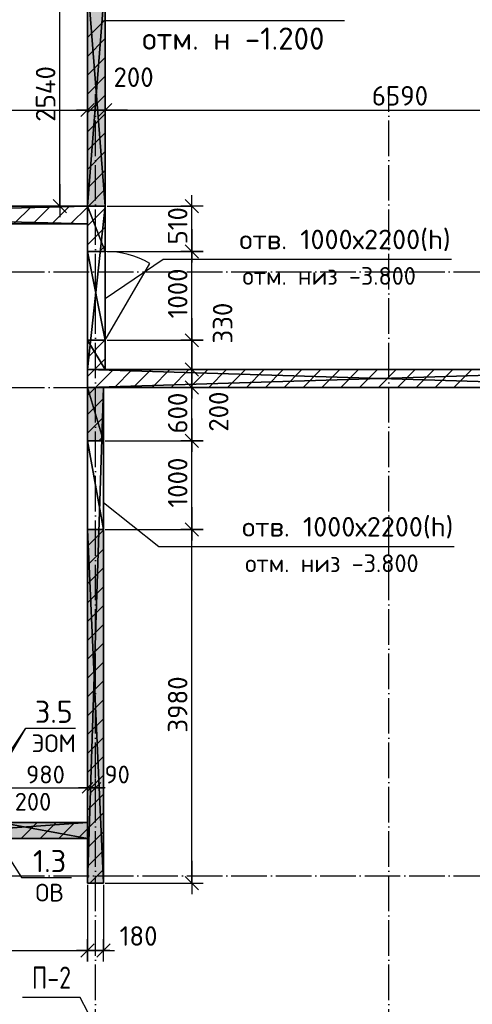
# Model space of a CAD drawing. Header units: millimetres. Extents: x 40580 to 559114, y -343730 to 81020.
# Tile 95 of 256: x 213808 to 218898, y -75049 to -63964. Entities that reach past the tile are written whole.
import ezdxf
from ezdxf.enums import TextEntityAlignment as Align

# ---------------------------------------------------------------- set-up
doc = ezdxf.new("R2010")
doc.units = ezdxf.units.MM
doc.linetypes.add('______11', pattern=[500, 400, -50, 0, -50])
doc.linetypes.add('______5', pattern=[1100, 800, -100, 100, -100])
for name, color, linetype in [('____________', 7, 'Continuous'), ('__________________01', 4, 'Continuous'), ('___________________', 253, '______5'), ('______________________', 7, 'Continuous'), ('_______________________', 7, 'Continuous'), ('_______________________1', 7, 'Continuous'), ('________________________2', 7, 'Continuous'), ('_________________________0', 7, 'Continuous')]:
    doc.layers.add(name, color=color, linetype=linetype)
doc.layers.add('Standard', color=7, linetype='Continuous', lineweight=25)
doc.styles.add('GOST_ALLPLAN_TYPE_A', font='GOST AllPlan type A')
doc.styles.add('ISOCPEUR', font='isocpeur.ttf')

# ---------------------------------------------------------------- blocks, each defined once
blk = doc.blocks.new('ALL_ML_STRICH')
at = {"color": 0, "linetype": 'ByBlock', "lineweight": -2}
for p, q in [((0, -0.5), (0, 0.5)), ((-1, 0), (0.5, 0)), ((-0.3, -0.3), (0.3, 0.3))]:
    blk.add_line(p, q, dxfattribs=at)

msp = doc.modelspace()

# ---------------------------------------------------------------- hatches: boundary and pattern name
at = {"layer": '____________', "linetype": 'Continuous'}
msp.add_hatch(color=254, dxfattribs=at).paths.add_polyline_path([(214570.5, -63524.1), (214570.5, -66064.1), (214770.5, -66064.1), (214770.5, -63524.1)])
h = msp.add_hatch(color=9, dxfattribs=at)
h.paths.add_polyline_path([(214750.5, -73684.1), (214750.5, -69704.1), (214570.5, -69704.1), (214570.5, -73684.1)])
h.paths.add_polyline_path([(214750.5, -68704.1), (214750.5, -68104.1), (214570.5, -68104.1), (214570.5, -68704.1)])
h = msp.add_hatch(color=9, dxfattribs=at)
h.paths.add_polyline_path([(213590.5, -73184.1), (214570.5, -73184.1), (214570.5, -73004.1), (213590.5, -73004.1)])
h.paths.add_polyline_path([(213275.5, -73019.4), (213390.5, -73004.1), (213275.5, -73004.1)])
h.paths.add_polyline_path([(213390.5, -73184.1), (212790.5, -73184.1), (212790.5, -73084.1), (213135.5, -73038.1), (213135.5, -73054.1), (213175.5, -73054.1), (213175.5, -73032.8), (213235.5, -73024.8), (213235.5, -73054.1), (213275.5, -73054.1), (213275.5, -73019.4), (213390.5, -73004.1)], flags=16)
h.paths.add_polyline_path([(212390.5, -73184.1), (212040.5, -73184.1), (212390.5, -73137.4)], flags=16)
h.paths.add_polyline_path([(212390.5, -73137.4), (212390.5, -73004.1), (212040.5, -73004.1), (212040.5, -73184.1)])
h.paths.add_polyline_path([(213235.5, -73024.8), (213235.5, -73004.1), (213175.5, -73004.1), (213175.5, -73032.8)])
h.paths.add_polyline_path([(213135.5, -73038.1), (213135.5, -73004.1), (212790.5, -73004.1), (212790.5, -73084.1)])

# ---------------------------------------------------------------- linework, layer by layer
at = {"layer": '____________', "color": 253, "linetype": '______11'}
for p, q in [((214570.5, -64164.8), (214770.5, -63964.8)), ((214570.5, -64589), (214770.5, -64389)), ((214570.5, -65013.3), (214770.5, -64813.3)), ((214570.5, -65437.6), (214770.5, -65237.6)), ((214570.5, -65861.8), (214770.5, -65661.8)), ((213744, -66264.1), (213944, -66064.1)), ((214168.2, -66264.1), (214368.2, -66064.1)), ((214570.5, -66286.1), (214770.5, -66086.1)), ((214706.8, -66574.1), (214770.5, -66510.3)), ((214649.6, -67904.1), (214770.5, -67783.1)), ((214570.5, -67983.1), (214649.6, -67904.1)), ((214873.8, -68104.1), (215073.8, -67904.1)), ((215298.1, -68104.1), (215498.1, -67904.1)), ((215722.3, -68104.1), (215922.3, -67904.1)), ((216146.6, -68104.1), (216346.6, -67904.1)), ((216570.9, -68104.1), (216770.9, -67904.1)), ((216995.1, -68104.1), (217195.1, -67904.1)), ((217419.4, -68104.1), (217619.4, -67904.1)), ((217843.7, -68104.1), (218043.7, -67904.1)), ((218267.9, -68104.1), (218467.9, -67904.1)), ((218692.2, -68104.1), (218892.2, -67904.1)), ((214570.5, -68407.4), (214750.5, -68227.4)), ((214698.1, -68704.1), (214750.5, -68651.7)), ((214036.5, -73184.1), (214216.5, -73004.1)), ((214460.7, -73184.1), (214570.5, -73074.3))]:
    msp.add_line(p, q, dxfattribs=at)
at = {"layer": '____________', "color": 253, "linetype": '______5'}
for p, q in [((214570.5, -64376.9), (214770.5, -64176.9)), ((214570.5, -64801.2), (214770.5, -64601.2)), ((214570.5, -65225.4), (214770.5, -65025.4)), ((214570.5, -65649.7), (214770.5, -65449.7)), ((214580.4, -66064.1), (214770.5, -65873.9)), ((213956.1, -66264.1), (214156.1, -66064.1)), ((214570.5, -66073.9), (214580.4, -66064.1)), ((214380.4, -66264.1), (214570.5, -66073.9)), ((214570.5, -66498.2), (214770.5, -66298.2)), ((214570.5, -67771), (214767.4, -67574.1)), ((214661.7, -68104.1), (214861.7, -67904.1)), ((215085.9, -68104.1), (215285.9, -67904.1)), ((215510.2, -68104.1), (215710.2, -67904.1)), ((215934.5, -68104.1), (216134.5, -67904.1)), ((216358.7, -68104.1), (216558.7, -67904.1)), ((216783, -68104.1), (216983, -67904.1)), ((217207.3, -68104.1), (217407.3, -67904.1)), ((217631.5, -68104.1), (217831.5, -67904.1)), ((218055.8, -68104.1), (218255.8, -67904.1)), ((218480.1, -68104.1), (218680.1, -67904.1)), ((214570.5, -68195.3), (214661.7, -68104.1)), ((214570.5, -68619.5), (214750.5, -68439.5)), ((213824.3, -73184.1), (214004.3, -73004.1)), ((214248.6, -73184.1), (214428.6, -73004.1))]:
    msp.add_line(p, q, dxfattribs=at)
at = {"layer": '____________', "color": 7, "linetype": 'Continuous'}
msp.add_line((214770.5, -67574.1), (215270.5, -66708.1), dxfattribs=at)
at = {"layer": '____________', "color": 253, "linetype": '______5'}
for points in [[(214570.5, -69892.3), (214750.5, -69712.3), (214750.5, -69712.3)], [(214570.5, -70316.6), (214750.5, -70136.6), (214750.5, -70136.6)], [(214570.5, -70740.9), (214750.5, -70560.9), (214750.5, -70560.9)], [(214570.5, -71165.1), (214750.5, -70985.1), (214750.5, -70985.1)], [(214570.5, -71589.4), (214750.5, -71409.4), (214750.5, -71409.4)], [(214570.5, -72013.6), (214750.5, -71833.6), (214750.5, -71833.6)], [(214570.5, -72437.9), (214750.5, -72257.9), (214750.5, -72257.9)], [(214570.5, -72862.2), (214750.5, -72682.2), (214750.5, -72682.2)], [(214570.5, -73286.4), (214750.5, -73106.4), (214750.5, -73106.4)], [(214597.1, -73684.1), (214750.5, -73530.7), (214750.5, -73530.7)]]:
    msp.add_lwpolyline(points, dxfattribs=at)
at = {"layer": '____________', "color": 253, "linetype": '______11'}
for points in [[(214570.5, -70104.5), (214750.5, -69924.5), (214750.5, -69924.5)], [(214570.5, -70528.7), (214750.5, -70348.7), (214750.5, -70348.7)], [(214570.5, -70953), (214750.5, -70773), (214750.5, -70773)], [(214570.5, -71377.2), (214750.5, -71197.2), (214750.5, -71197.2)], [(214570.5, -71801.5), (214750.5, -71621.5), (214750.5, -71621.5)], [(214570.5, -72225.8), (214750.5, -72045.8), (214750.5, -72045.8)], [(214570.5, -72650), (214750.5, -72470), (214750.5, -72470)], [(214570.5, -73074.3), (214750.5, -72894.3), (214750.5, -72894.3)], [(214570.5, -73498.6), (214750.5, -73318.6), (214750.5, -73318.6)]]:
    msp.add_lwpolyline(points, dxfattribs=at)
at = {"layer": '____________', "color": 7, "linetype": 'Continuous'}
msp.add_arc((214770.5, -67574.1), 1000, 60, 90, dxfattribs=at)
at = {"layer": '__________________01', "color": 7, "linetype": 'Continuous'}
for p, q in [((214487.8, -74973.6), (213837.8, -74973.6)), ((214660.5, -75304.1), (214487.8, -74973.6))]:
    msp.add_line(p, q, dxfattribs=at)
at = {"layer": '___________________', "color": 253, "linetype": '______11'}
for p, q in [((214660.5, -85004.1), (214660.5, -64804.1)), ((214660.5, -85004.1), (214660.5, -64804.1)), ((217960.5, -85004.1), (217960.5, -64804.1)), ((217960.5, -85004.1), (217960.5, -64804.1)), ((177180.5, -66804.1), (224260.5, -66804.1)), ((177180.5, -66804.1), (224260.5, -66804.1)), ((177180.5, -68104.1), (224260.5, -68104.1)), ((177180.5, -68104.1), (224260.5, -68104.1)), ((177180.5, -73604.1), (224260.5, -73604.1)), ((177180.5, -73604.1), (224260.5, -73604.1))]:
    msp.add_line(p, q, dxfattribs=at)
at = {"layer": '______________________', "color": 7, "linetype": 'Continuous'}
for p, q in [((214259.5, -66064.1), (214259.5, -63524.1)), ((212040.5, -64981), (214570.5, -64981)), ((214570.5, -64981), (214770.5, -64981)), ((214770.5, -64981), (221360.5, -64981)), ((215744.8, -66574.1), (215744.8, -66064.1)), ((215744.8, -67574.1), (215744.8, -66574.1)), ((215744.8, -67904.1), (215744.8, -67574.1)), ((215744.8, -68104.1), (215744.8, -67904.1)), ((215744.8, -68704.1), (215744.8, -68104.1)), ((215744.8, -69704.1), (215744.8, -68704.1)), ((215744.8, -73684.1), (215744.8, -69704.1)), ((212040.5, -74442.4), (214570.5, -74442.4)), ((214570.5, -74442.4), (214750.5, -74442.4))]:
    msp.add_line(p, q, dxfattribs=at)
at = {"layer": '______________________', "color": 253, "linetype": 'Continuous'}
for p, q in [((214570.5, -64814.1), (214570.5, -64981)), ((214570.5, -64814.1), (214570.5, -64981)), ((214770.5, -66044.1), (214770.5, -64981)), ((214770.5, -66044.1), (214770.5, -64981)), ((214550.5, -66064.1), (214259.5, -66064.1)), ((214790.5, -66064.1), (215744.8, -66064.1)), ((214790.5, -66574.1), (215744.8, -66574.1)), ((214790.5, -66574.1), (215744.8, -66574.1)), ((214790.5, -67574.1), (215744.8, -67574.1)), ((214790.5, -67574.1), (215744.8, -67574.1)), ((214790.5, -67904.1), (215744.8, -67904.1)), ((214790.5, -67904.1), (215744.8, -67904.1)), ((214770.5, -68104.1), (215744.8, -68104.1)), ((214770.5, -68104.1), (215744.8, -68104.1)), ((214770.5, -68704.1), (215744.8, -68704.1)), ((214770.5, -68704.1), (215744.8, -68704.1)), ((214770.5, -69704.1), (215744.8, -69704.1)), ((214770.5, -69704.1), (215744.8, -69704.1)), ((214570.5, -73704.1), (214570.5, -74442.4)), ((214570.5, -73704.1), (214570.5, -74442.4)), ((214750.5, -73704.1), (214750.5, -74442.4)), ((214770.5, -73684.1), (215744.8, -73684.1))]:
    msp.add_line(p, q, dxfattribs=at)
at = {"layer": '_______________________', "color": 7, "linetype": 'Continuous'}
msp.add_line((214750.5, -63975.1), (217460.5, -63975.1), dxfattribs=at)
at = {"layer": '_______________________1', "color": 7, "linetype": 'Continuous'}
for p, q in [((213590.5, -72612.6), (214570.5, -72612.6)), ((214570.5, -72612.6), (214660.5, -72612.6))]:
    msp.add_line(p, q, dxfattribs=at)
at = {"layer": '_______________________1', "color": 253, "linetype": 'Continuous'}
for p, q in [((214570.5, -72720.1), (214570.5, -72612.6)), ((214570.5, -72720.1), (214570.5, -72612.6)), ((214660.5, -72690.7), (214660.5, -72612.6))]:
    msp.add_line(p, q, dxfattribs=at)
at = {"layer": '________________________2', "color": 7, "linetype": 'Continuous'}
for p, q in [((214770.5, -67102), (215423.5, -66659)), ((215423.5, -66659), (218663.5, -66659)), ((214750.5, -69401.6), (215374, -69894)), ((215374, -69894), (218694, -69894))]:
    msp.add_line(p, q, dxfattribs=at)
at = {"layer": '_________________________0', "color": 7, "linetype": 'Continuous'}
for p, q in [((213255.5, -73004.1), (213876.9, -71941)), ((213876.9, -71941), (214436.9, -71941)), ((213490.5, -73094.1), (213829.8, -73622.1)), ((213829.8, -73622.1), (214389.8, -73622.1))]:
    msp.add_line(p, q, dxfattribs=at)
at = {"layer": 'Standard', "color": 7, "linetype": 'Continuous'}
msp.add_line((213155.5, -73004.1), (213876.9, -71941), dxfattribs=at)

# ---------------------------------------------------------------- block references
at = {"layer": '______________________', "color": 7, "linetype": 'Continuous', "xscale": 250, "yscale": 250, "zscale": 250}
for p in [(214570.5, -64981), (214770.5, -64981), (214570.5, -74442.4), (214750.5, -74442.4)]:
    msp.add_blockref('ALL_ML_STRICH', p, dxfattribs=at)
for p, rotation in [((214570.5, -64981), 180), ((214770.5, -64981), 180), ((214259.5, -66064.1), 270), ((215744.8, -66064.1), 90), ((215744.8, -66574.1), 270), ((215744.8, -66574.1), 90), ((215744.8, -67574.1), 270), ((215744.8, -67574.1), 90), ((215744.8, -67904.1), 270), ((215744.8, -67904.1), 90), ((215744.8, -68104.1), 270), ((215744.8, -68104.1), 90), ((215744.8, -68704.1), 270), ((215744.8, -68704.1), 90), ((215744.8, -69704.1), 270), ((215744.8, -69704.1), 90), ((215744.8, -73684.1), 270), ((214570.5, -74442.4), 180)]:
    msp.add_blockref('ALL_ML_STRICH', p, dxfattribs=dict(at, rotation=rotation))
at = {"layer": '_______________________1', "color": 7, "linetype": 'Continuous', "xscale": 200, "yscale": 200, "zscale": 200}
for p in [(214570.5, -72612.6), (214660.5, -72612.6)]:
    msp.add_blockref('ALL_ML_STRICH', p, dxfattribs=at)
at = {"layer": '_______________________1', "color": 7, "linetype": 'Continuous', "xscale": 200, "yscale": 200, "zscale": 200, "rotation": 180}
msp.add_blockref('ALL_ML_STRICH', (214570.5, -72612.6), dxfattribs=at)

# ---------------------------------------------------------------- texts
at = {"layer": '__________________01', "color": 7, "linetype": 'Continuous', "style": 'GOST_ALLPLAN_TYPE_A', "width": 0.761404}
msp.add_text('П-2', height=250, dxfattribs=at).set_placement((213944.4, -74874.3), (214386.1, -74874.3), align=Align.FIT)
at = {"layer": '______________________', "color": 7, "style": 'ISOCPEUR'}
for s, p in [('2540', (214209.5, -65113.1)), ('510', (215694.8, -66495.1)), ('1000', (215694.8, -67327.1)), ('330', (216200.4, -67610.8)), ('600', (215694.8, -68624.1)), ('200', (216156.4, -68602.7)), ('1000', (215694.8, -69457.1)), ('3980', (215694.8, -71991.1))]:
    msp.add_text(s, height=220, rotation=90, dxfattribs=at).set_placement(p)
for s, p in [('200', (214863, -64721.5)), ('6590', (217768.5, -64931)), ('180', (214931.6, -74390.1))]:
    msp.add_text(s, height=220, dxfattribs=at).set_placement(p)
at = {"layer": '_______________________', "color": 7, "linetype": 'Continuous', "style": 'ISOCPEUR'}
msp.add_text('отм. н -1.200', height=250, dxfattribs=at).set_placement((215185.5, -64302), (217235.5, -64302), align=Align.FIT)
at = {"layer": '_______________________1', "color": 7, "style": 'ISOCPEUR'}
for s, p in [('980', (213880.5, -72562.6)), ('90', (214762.1, -72562.3)), ('200', (213752.5, -72869))]:
    msp.add_text(s, height=200, dxfattribs=at).set_placement(p)
at = {"layer": '________________________2', "color": 7, "linetype": 'Continuous', "style": 'ISOCPEUR'}
for s, height, p, p2 in [('отв. 1000х2200(h)', 220, (216278.5, -66548.4), (218654.5, -66548.4)), ('отм. низ -3.800', 200, (216313.8, -66949), (218263.8, -66949)), ('отв. 1000х2200(h)', 220, (216309, -69783.3), (218685, -69783.3)), ('отм. низ -3.800', 200, (216344.3, -70184), (218294.3, -70184))]:
    msp.add_text(s, height=height, dxfattribs=at).set_placement(p, p2, align=Align.FIT)
at = {"layer": '_________________________0', "color": 7, "linetype": 'Continuous', "style": 'ISOCPEUR'}
for s, height, p, p2 in [('3.5', 250, (213979.4, -71881), (214404.4, -71881)), ('ЭОМ', 200, (213941.9, -72211), (214441.9, -72211)), ('1.3', 250, (213957.3, -73562.1), (214332.3, -73562.1)), ('ОВ', 200, (213984.8, -73892.1), (214304.8, -73892.1))]:
    msp.add_text(s, height=height, dxfattribs=at).set_placement(p, p2, align=Align.FIT)

# ---------------------------------------------------------------- meshes
at = {"layer": '____________', "color": 7, "linetype": 'Continuous'}
mesh = msp.add_polyface(dxfattribs=at)
corners = [(214570.5, -63524.1, -1200), (214570.5, -66064.1, -1200), (214570.5, -66064.1, -350), (214570.5, -63524.1, -350)]
mesh.append_faces([[corners[k] for k in face] for face in [(1, 2, 0)]], dxfattribs={"vtx1": -1, "color": 7})
mesh.append_faces([[corners[k] for k in face] for face in [(2, 3, 0)]], dxfattribs={"vtx2": -1, "color": 7})
mesh = msp.add_polyface(dxfattribs=at)
corners = [(214770.5, -63524.1, -350), (214570.5, -63524.1, -350), (214570.5, -66064.1, -350), (214770.5, -66064.1, -350)]
mesh.append_faces([[corners[k] for k in face] for face in [(1, 2, 0)]], dxfattribs={"vtx1": -1, "color": 7})
mesh.append_faces([[corners[k] for k in face] for face in [(2, 3, 0)]], dxfattribs={"vtx2": -1, "color": 7})
mesh = msp.add_polyface(dxfattribs=at)
corners = [(214570.5, -63524.1, -1200), (214770.5, -63524.1, -1200), (214770.5, -66064.1, -1200), (214570.5, -66064.1, -1200)]
mesh.append_faces([[corners[k] for k in face] for face in [(1, 2, 0)]], dxfattribs={"vtx1": -1, "color": 7})
mesh.append_faces([[corners[k] for k in face] for face in [(2, 3, 0)]], dxfattribs={"vtx2": -1, "color": 7})
mesh = msp.add_polyface(dxfattribs=at)
corners = [(214770.5, -66064.1, -1200), (214770.5, -63524.1, -1200), (214770.5, -63524.1, -350), (214770.5, -66064.1, -350)]
mesh.append_faces([[corners[k] for k in face] for face in [(1, 2, 0)]], dxfattribs={"vtx1": -1, "color": 7})
mesh.append_faces([[corners[k] for k in face] for face in [(2, 3, 0)]], dxfattribs={"vtx2": -1, "color": 7})
mesh = msp.add_polyface(dxfattribs=at)
corners = [(214570.5, -66064.1, -3800), (206710.5, -66064.1, -3800), (206710.5, -66064.1, -350), (214570.5, -66064.1, -350)]
mesh.append_faces([[corners[k] for k in face] for face in [(1, 2, 0)]], dxfattribs={"vtx1": -1, "color": 7})
mesh.append_faces([[corners[k] for k in face] for face in [(2, 3, 0)]], dxfattribs={"vtx2": -1, "color": 7})
mesh = msp.add_polyface(dxfattribs=at)
corners = [(214570.5, -66264.1, -350), (214570.5, -66064.1, -350), (206710.5, -66064.1, -350), (206710.5, -66264.1, -350)]
mesh.append_faces([[corners[k] for k in face] for face in [(1, 2, 0)]], dxfattribs={"vtx1": -1, "color": 7})
mesh.append_faces([[corners[k] for k in face] for face in [(2, 3, 0)]], dxfattribs={"vtx2": -1, "color": 7})
mesh = msp.add_polyface(dxfattribs=at)
corners = [(214570.5, -66064.1, -3800), (214570.5, -66264.1, -3800), (206710.5, -66264.1, -3800), (206710.5, -66064.1, -3800)]
mesh.append_faces([[corners[k] for k in face] for face in [(1, 2, 0)]], dxfattribs={"vtx1": -1, "color": 7})
mesh.append_faces([[corners[k] for k in face] for face in [(2, 3, 0)]], dxfattribs={"vtx2": -1, "color": 7})
mesh = msp.add_polyface(dxfattribs=at)
corners = [(214570.5, -66064.1, -3800), (214570.5, -66574.1, -3800), (214570.5, -66574.1, -1600), (214570.5, -67574.1, -1600), (214570.5, -67574.1, -3800), (214570.5, -67904.1, -3800), (214570.5, -67904.1, -350), (214570.5, -66064.1, -350)]
mesh.append_faces([[corners[k] for k in face] for face in [(3, 6, 7)]], dxfattribs={"vtx0": -1, "vtx2": -1, "color": 7})
mesh.append_faces([[corners[k] for k in face] for face in [(7, 0, 2), (2, 3, 7), (3, 4, 6)]], dxfattribs={"vtx1": -1, "vtx2": -1, "color": 7})
mesh.append_faces([[corners[k] for k in face] for face in [(0, 1, 2), (4, 5, 6)]], dxfattribs={"vtx2": -1, "color": 7})
mesh = msp.add_polyface(dxfattribs=at)
corners = [(214770.5, -66064.1, -3800), (214570.5, -66064.1, -3800), (214570.5, -66064.1, -350), (214770.5, -66064.1, -350)]
mesh.append_faces([[corners[k] for k in face] for face in [(1, 2, 0)]], dxfattribs={"vtx1": -1, "color": 7})
mesh.append_faces([[corners[k] for k in face] for face in [(2, 3, 0)]], dxfattribs={"vtx2": -1, "color": 7})
mesh = msp.add_polyface(dxfattribs=at)
corners = [(214570.5, -67904.1, -350), (214770.5, -67904.1, -350), (214770.5, -66064.1, -350), (214570.5, -66064.1, -350)]
mesh.append_faces([[corners[k] for k in face] for face in [(1, 2, 0)]], dxfattribs={"vtx1": -1, "color": 7})
mesh.append_faces([[corners[k] for k in face] for face in [(2, 3, 0)]], dxfattribs={"vtx2": -1, "color": 7})
mesh = msp.add_polyface(dxfattribs=at)
corners = [(214770.5, -66574.1, -3800), (214570.5, -66574.1, -3800), (214570.5, -66064.1, -3800), (214770.5, -66064.1, -3800)]
mesh.append_faces([[corners[k] for k in face] for face in [(1, 2, 0)]], dxfattribs={"vtx1": -1, "color": 7})
mesh.append_faces([[corners[k] for k in face] for face in [(2, 3, 0)]], dxfattribs={"vtx2": -1, "color": 7})
mesh = msp.add_polyface(dxfattribs=at)
corners = [(214570.5, -66264.1, -3800), (214570.5, -66064.1, -3800), (214570.5, -66064.1, -350), (214570.5, -66264.1, -350)]
mesh.append_faces([[corners[k] for k in face] for face in [(1, 2, 0)]], dxfattribs={"vtx1": -1, "color": 7})
mesh.append_faces([[corners[k] for k in face] for face in [(2, 3, 0)]], dxfattribs={"vtx2": -1, "color": 7})
mesh = msp.add_polyface(dxfattribs=at)
corners = [(214570.5, -66064.1, -1200), (214770.5, -66064.1, -1200), (214770.5, -66064.1, -350), (214570.5, -66064.1, -350)]
mesh.append_faces([[corners[k] for k in face] for face in [(1, 2, 0)]], dxfattribs={"vtx1": -1, "color": 7})
mesh.append_faces([[corners[k] for k in face] for face in [(2, 3, 0)]], dxfattribs={"vtx2": -1, "color": 7})
mesh = msp.add_polyface(dxfattribs=at)
corners = [(214770.5, -67904.1, -3800), (214770.5, -67574.1, -3800), (214770.5, -67574.1, -1600), (214770.5, -66574.1, -1600), (214770.5, -66574.1, -3800), (214770.5, -66064.1, -3800), (214770.5, -66064.1, -350), (214770.5, -67904.1, -350)]
mesh.append_faces([[corners[k] for k in face] for face in [(3, 6, 7)]], dxfattribs={"vtx0": -1, "vtx2": -1, "color": 7})
mesh.append_faces([[corners[k] for k in face] for face in [(7, 0, 2), (2, 3, 7), (3, 4, 6)]], dxfattribs={"vtx1": -1, "vtx2": -1, "color": 7})
mesh.append_faces([[corners[k] for k in face] for face in [(0, 1, 2), (4, 5, 6)]], dxfattribs={"vtx2": -1, "color": 7})
mesh = msp.add_polyface(dxfattribs=at)
corners = [(206710.5, -66264.1, -3800), (214570.5, -66264.1, -3800), (214570.5, -66264.1, -350), (206710.5, -66264.1, -350)]
mesh.append_faces([[corners[k] for k in face] for face in [(1, 2, 0)]], dxfattribs={"vtx1": -1, "color": 7})
mesh.append_faces([[corners[k] for k in face] for face in [(2, 3, 0)]], dxfattribs={"vtx2": -1, "color": 7})
mesh = msp.add_polyface(dxfattribs=at)
corners = [(214770.5, -67574.1, -1600), (214570.5, -67574.1, -1600), (214570.5, -66574.1, -1600), (214770.5, -66574.1, -1600)]
mesh.append_faces([[corners[k] for k in face] for face in [(1, 2, 0)]], dxfattribs={"vtx1": -1, "color": 7})
mesh.append_faces([[corners[k] for k in face] for face in [(2, 3, 0)]], dxfattribs={"vtx2": -1, "color": 7})
mesh = msp.add_polyface(dxfattribs=at)
corners = [(214770.5, -66574.1, -1600), (214570.5, -66574.1, -1600), (214570.5, -66574.1, -3800), (214770.5, -66574.1, -3800)]
mesh.append_faces([[corners[k] for k in face] for face in [(1, 2, 0)]], dxfattribs={"vtx1": -1, "color": 7})
mesh.append_faces([[corners[k] for k in face] for face in [(2, 3, 0)]], dxfattribs={"vtx2": -1, "color": 7})
mesh = msp.add_polyface(dxfattribs=at)
corners = [(214570.5, -67574.1, -1600), (214770.5, -67574.1, -1600), (214770.5, -67574.1, -3800), (214570.5, -67574.1, -3800)]
mesh.append_faces([[corners[k] for k in face] for face in [(1, 2, 0)]], dxfattribs={"vtx1": -1, "color": 7})
mesh.append_faces([[corners[k] for k in face] for face in [(2, 3, 0)]], dxfattribs={"vtx2": -1, "color": 7})
mesh = msp.add_polyface(dxfattribs=at)
corners = [(214770.5, -67904.1, -3800), (214570.5, -67904.1, -3800), (214570.5, -67574.1, -3800), (214770.5, -67574.1, -3800)]
mesh.append_faces([[corners[k] for k in face] for face in [(1, 2, 0)]], dxfattribs={"vtx1": -1, "color": 7})
mesh.append_faces([[corners[k] for k in face] for face in [(2, 3, 0)]], dxfattribs={"vtx2": -1, "color": 7})
mesh = msp.add_polyface(dxfattribs=at)
corners = [(214570.5, -67904.1, -3800), (214770.5, -67904.1, -3800), (214770.5, -67904.1, -350), (214570.5, -67904.1, -350)]
mesh.append_faces([[corners[k] for k in face] for face in [(1, 2, 0)]], dxfattribs={"vtx1": -1, "color": 7})
mesh.append_faces([[corners[k] for k in face] for face in [(2, 3, 0)]], dxfattribs={"vtx2": -1, "color": 7})
mesh = msp.add_polyface(dxfattribs=at)
corners = [(214570.5, -67904.1, -3800), (214570.5, -68104.1, -3800), (214570.5, -68104.1, -350), (214570.5, -67904.1, -350)]
mesh.append_faces([[corners[k] for k in face] for face in [(1, 2, 0)]], dxfattribs={"vtx1": -1, "color": 7})
mesh.append_faces([[corners[k] for k in face] for face in [(2, 3, 0)]], dxfattribs={"vtx2": -1, "color": 7})
mesh = msp.add_polyface(dxfattribs=at)
corners = [(221160.5, -67904.1, -3800), (214570.5, -67904.1, -3800), (214570.5, -67904.1, -350), (221160.5, -67904.1, -350)]
mesh.append_faces([[corners[k] for k in face] for face in [(1, 2, 0)]], dxfattribs={"vtx1": -1, "color": 7})
mesh.append_faces([[corners[k] for k in face] for face in [(2, 3, 0)]], dxfattribs={"vtx2": -1, "color": 7})
mesh = msp.add_polyface(dxfattribs=at)
corners = [(221160.5, -68104.1, -350), (221160.5, -67904.1, -350), (214570.5, -67904.1, -350), (214570.5, -68104.1, -350)]
mesh.append_faces([[corners[k] for k in face] for face in [(1, 2, 0)]], dxfattribs={"vtx1": -1, "color": 7})
mesh.append_faces([[corners[k] for k in face] for face in [(2, 3, 0)]], dxfattribs={"vtx2": -1, "color": 7})
mesh = msp.add_polyface(dxfattribs=at)
corners = [(221160.5, -67904.1, -3800), (221160.5, -68104.1, -3800), (214570.5, -68104.1, -3800), (214570.5, -67904.1, -3800)]
mesh.append_faces([[corners[k] for k in face] for face in [(1, 2, 0)]], dxfattribs={"vtx1": -1, "color": 7})
mesh.append_faces([[corners[k] for k in face] for face in [(2, 3, 0)]], dxfattribs={"vtx2": -1, "color": 7})
mesh = msp.add_polyface(dxfattribs=at)
corners = [(214570.5, -68104.1, -3800), (214570.5, -68704.1, -3800), (214570.5, -68704.1, -1600), (214570.5, -69704.1, -1600), (214570.5, -69704.1, -3800), (214570.5, -73684.1, -3800), (214570.5, -73684.1, -350), (214570.5, -68104.1, -350)]
mesh.append_faces([[corners[k] for k in face] for face in [(7, 0, 2), (2, 3, 7), (6, 7, 3), (3, 4, 6)]], dxfattribs={"vtx1": -1, "vtx2": -1, "color": 7})
mesh.append_faces([[corners[k] for k in face] for face in [(0, 1, 2), (4, 5, 6)]], dxfattribs={"vtx2": -1, "color": 7})
mesh = msp.add_polyface(dxfattribs=at)
corners = [(214750.5, -68104.1, -3800), (214570.5, -68104.1, -3800), (214570.5, -68104.1, -350), (214750.5, -68104.1, -350)]
mesh.append_faces([[corners[k] for k in face] for face in [(1, 2, 0)]], dxfattribs={"vtx1": -1, "color": 7})
mesh.append_faces([[corners[k] for k in face] for face in [(2, 3, 0)]], dxfattribs={"vtx2": -1, "color": 7})
mesh = msp.add_polyface(dxfattribs=at)
corners = [(214570.5, -73684.1, -350), (214750.5, -73684.1, -350), (214750.5, -68104.1, -350), (214570.5, -68104.1, -350)]
mesh.append_faces([[corners[k] for k in face] for face in [(1, 2, 0)]], dxfattribs={"vtx1": -1, "color": 7})
mesh.append_faces([[corners[k] for k in face] for face in [(2, 3, 0)]], dxfattribs={"vtx2": -1, "color": 7})
mesh = msp.add_polyface(dxfattribs=at)
corners = [(214750.5, -68704.1, -3800), (214570.5, -68704.1, -3800), (214570.5, -68104.1, -3800), (214750.5, -68104.1, -3800)]
mesh.append_faces([[corners[k] for k in face] for face in [(1, 2, 0)]], dxfattribs={"vtx1": -1, "color": 7})
mesh.append_faces([[corners[k] for k in face] for face in [(2, 3, 0)]], dxfattribs={"vtx2": -1, "color": 7})
mesh = msp.add_polyface(dxfattribs=at)
corners = [(214570.5, -68104.1, -3800), (221160.5, -68104.1, -3800), (221160.5, -68104.1, -350), (214570.5, -68104.1, -350)]
mesh.append_faces([[corners[k] for k in face] for face in [(1, 2, 0)]], dxfattribs={"vtx1": -1, "color": 7})
mesh.append_faces([[corners[k] for k in face] for face in [(2, 3, 0)]], dxfattribs={"vtx2": -1, "color": 7})
mesh = msp.add_polyface(dxfattribs=at)
corners = [(214750.5, -73684.1, -3800), (214750.5, -69704.1, -3800), (214750.5, -69704.1, -1600), (214750.5, -68704.1, -1600), (214750.5, -68704.1, -3800), (214750.5, -68104.1, -3800), (214750.5, -68104.1, -350), (214750.5, -73684.1, -350)]
mesh.append_faces([[corners[k] for k in face] for face in [(2, 6, 7)]], dxfattribs={"vtx0": -1, "vtx2": -1, "color": 7})
mesh.append_faces([[corners[k] for k in face] for face in [(7, 0, 2), (2, 3, 6), (3, 4, 6)]], dxfattribs={"vtx1": -1, "vtx2": -1, "color": 7})
mesh.append_faces([[corners[k] for k in face] for face in [(0, 1, 2), (4, 5, 6)]], dxfattribs={"vtx2": -1, "color": 7})
mesh = msp.add_polyface(dxfattribs=at)
corners = [(214750.5, -69704.1, -1600), (214570.5, -69704.1, -1600), (214570.5, -68704.1, -1600), (214750.5, -68704.1, -1600)]
mesh.append_faces([[corners[k] for k in face] for face in [(1, 2, 0)]], dxfattribs={"vtx1": -1, "color": 7})
mesh.append_faces([[corners[k] for k in face] for face in [(2, 3, 0)]], dxfattribs={"vtx2": -1, "color": 7})
mesh = msp.add_polyface(dxfattribs=at)
corners = [(214750.5, -68704.1, -1600), (214570.5, -68704.1, -1600), (214570.5, -68704.1, -3800), (214750.5, -68704.1, -3800)]
mesh.append_faces([[corners[k] for k in face] for face in [(1, 2, 0)]], dxfattribs={"vtx1": -1, "color": 7})
mesh.append_faces([[corners[k] for k in face] for face in [(2, 3, 0)]], dxfattribs={"vtx2": -1, "color": 7})
mesh = msp.add_polyface(dxfattribs=at)
corners = [(214570.5, -69704.1, -1600), (214750.5, -69704.1, -1600), (214750.5, -69704.1, -3800), (214570.5, -69704.1, -3800)]
mesh.append_faces([[corners[k] for k in face] for face in [(1, 2, 0)]], dxfattribs={"vtx1": -1, "color": 7})
mesh.append_faces([[corners[k] for k in face] for face in [(2, 3, 0)]], dxfattribs={"vtx2": -1, "color": 7})
mesh = msp.add_polyface(dxfattribs=at)
corners = [(214750.5, -73684.1, -3800), (214570.5, -73684.1, -3800), (214570.5, -69704.1, -3800), (214750.5, -69704.1, -3800)]
mesh.append_faces([[corners[k] for k in face] for face in [(1, 2, 0)]], dxfattribs={"vtx1": -1, "color": 7})
mesh.append_faces([[corners[k] for k in face] for face in [(2, 3, 0)]], dxfattribs={"vtx2": -1, "color": 7})
mesh = msp.add_polyface(dxfattribs=at)
corners = [(212390.5, -73004.1, -750), (212790.5, -73004.1, -750), (212790.5, -73004.1, -350), (213135.5, -73004.1, -350), (213135.5, -73004.1, -650), (213175.5, -73004.1, -650), (213175.5, -73004.1, -350), (213235.5, -73004.1, -350), (213235.5, -73004.1, -650), (213275.5, -73004.1, -650), (213275.5, -73004.1, -350), (213390.5, -73004.1, -350), (213390.5, -73004.1, -650), (213590.5, -73004.1, -650), (213590.5, -73004.1, -350), (214570.5, -73004.1, -350), (214570.5, -73004.1, -3800), (212040.5, -73004.1, -3800), (212040.5, -73004.1, -350), (212390.5, -73004.1, -350)]
mesh.append_faces([[corners[k] for k in face] for face in [(1, 4, 17), (5, 8, 17), (9, 12, 17), (13, 15, 17)]], dxfattribs={"vtx0": -1, "vtx1": -1, "vtx2": -1, "color": 7})
mesh.append_faces([[corners[k] for k in face] for face in [(17, 18, 0), (0, 1, 17), (1, 2, 4), (4, 5, 17), (5, 6, 8), (8, 9, 17), (9, 10, 12), (12, 13, 17)]], dxfattribs={"vtx1": -1, "vtx2": -1, "color": 7})
mesh.append_faces([[corners[k] for k in face] for face in [(18, 19, 0), (2, 3, 4), (6, 7, 8), (10, 11, 12), (15, 16, 17), (13, 14, 15)]], dxfattribs={"vtx2": -1, "color": 7})
mesh = msp.add_polyface(dxfattribs=at)
corners = [(212040.5, -73184.1, -3800), (212040.5, -73004.1, -3800), (214570.5, -73004.1, -3800), (214570.5, -73184.1, -3800)]
mesh.append_faces([[corners[k] for k in face] for face in [(1, 2, 0)]], dxfattribs={"vtx1": -1, "color": 7})
mesh.append_faces([[corners[k] for k in face] for face in [(2, 3, 0)]], dxfattribs={"vtx2": -1, "color": 7})
mesh = msp.add_polyface(dxfattribs=at)
corners = [(213590.5, -73004.1, -350), (213590.5, -73184.1, -350), (214570.5, -73184.1, -350), (214570.5, -73004.1, -350)]
mesh.append_faces([[corners[k] for k in face] for face in [(1, 2, 0)]], dxfattribs={"vtx1": -1, "color": 7})
mesh.append_faces([[corners[k] for k in face] for face in [(2, 3, 0)]], dxfattribs={"vtx2": -1, "color": 7})
mesh = msp.add_polyface(dxfattribs=at)
corners = [(214570.5, -73184.1, -3800), (214570.5, -73004.1, -3800), (214570.5, -73004.1, -350), (214570.5, -73184.1, -350)]
mesh.append_faces([[corners[k] for k in face] for face in [(1, 2, 0)]], dxfattribs={"vtx1": -1, "color": 7})
mesh.append_faces([[corners[k] for k in face] for face in [(2, 3, 0)]], dxfattribs={"vtx2": -1, "color": 7})
mesh = msp.add_polyface(dxfattribs=at)
corners = [(213590.5, -73184.1, -650), (213390.5, -73184.1, -650), (213390.5, -73184.1, -350), (212790.5, -73184.1, -350), (212790.5, -73184.1, -750), (212390.5, -73184.1, -750), (212390.5, -73184.1, -350), (212040.5, -73184.1, -350), (212040.5, -73184.1, -3800), (214570.5, -73184.1, -3800), (214570.5, -73184.1, -350), (213590.5, -73184.1, -350)]
mesh.append_faces([[corners[k] for k in face] for face in [(0, 4, 9)]], dxfattribs={"vtx0": -1, "vtx1": -1, "vtx2": -1, "color": 7})
mesh.append_faces([[corners[k] for k in face] for face in [(5, 8, 9), (5, 7, 8)]], dxfattribs={"vtx0": -1, "vtx2": -1, "color": 7})
mesh.append_faces([[corners[k] for k in face] for face in [(9, 10, 0), (0, 1, 4), (1, 2, 4), (4, 5, 9)]], dxfattribs={"vtx1": -1, "vtx2": -1, "color": 7})
mesh.append_faces([[corners[k] for k in face] for face in [(10, 11, 0), (2, 3, 4), (5, 6, 7)]], dxfattribs={"vtx2": -1, "color": 7})
mesh = msp.add_polyface(dxfattribs=at)
corners = [(214570.5, -73684.1, -3800), (214750.5, -73684.1, -3800), (214750.5, -73684.1, -350), (214570.5, -73684.1, -350)]
mesh.append_faces([[corners[k] for k in face] for face in [(1, 2, 0)]], dxfattribs={"vtx1": -1, "color": 7})
mesh.append_faces([[corners[k] for k in face] for face in [(2, 3, 0)]], dxfattribs={"vtx2": -1, "color": 7})

doc.saveas('drawing.dxf')
